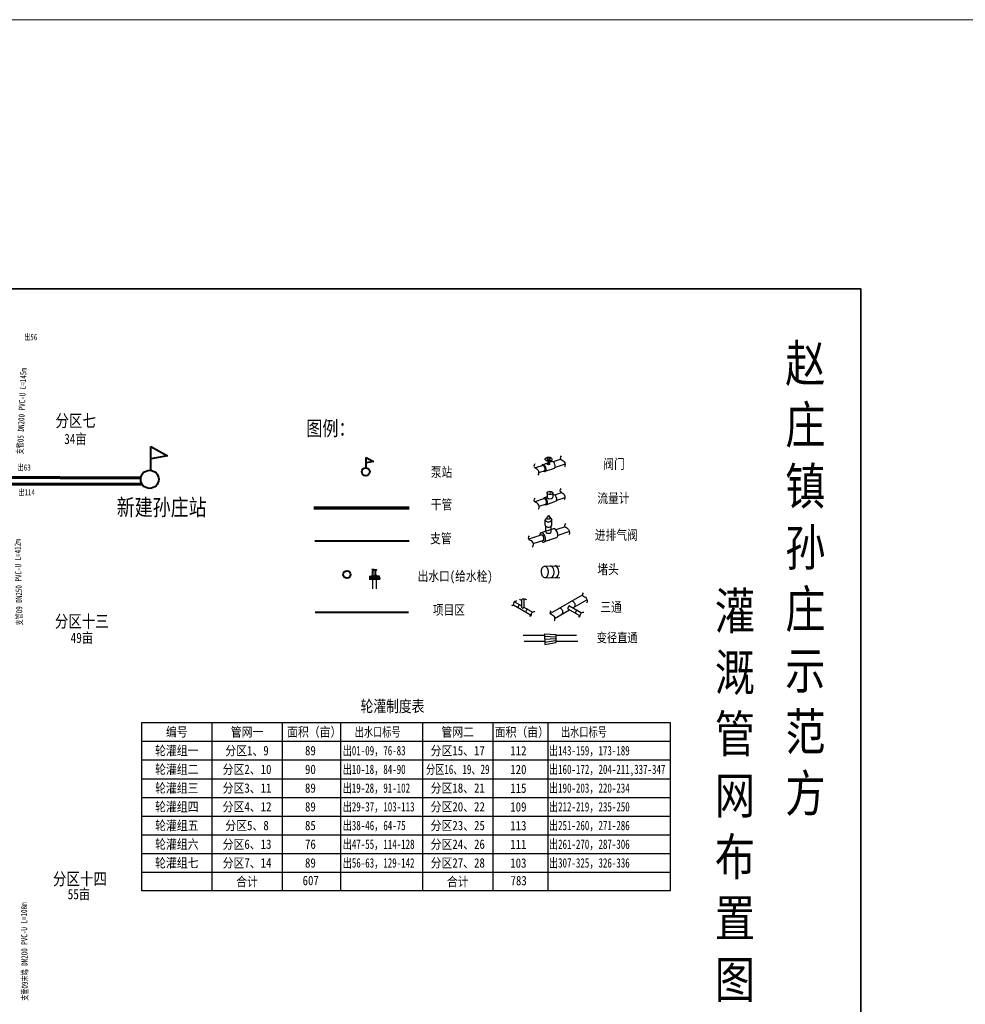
# Model space of a CAD drawing. Extents: x 464172 to 473094, y 3847158 to 3855433.
# Tile 34 of 99: x 468301 to 469109, y 3850451 to 3851293. Entities that reach past the tile are written whole.
import ezdxf
from ezdxf.enums import TextEntityAlignment as Align

# ---------------------------------------------------------------- set-up
doc = ezdxf.new("R2010")
doc.units = 0
doc.layers.get('0').update_dxf_attribs({"linetype": 'CONTINUOUS'})
doc.layers.add('干管', color=1, linetype='CONTINUOUS', lineweight=30)
doc.layers.add('排水沟', color=5, linetype='CONTINUOUS')
doc.layers.add('断面', color=7, linetype='CONTINUOUS')
doc.styles.add('IVYGrid', font='FangSong_GB2312.ttf', dxfattribs={"width": 0.85})
doc.styles.get("Standard").update_dxf_attribs({"font": 'rs.shx', "bigfont": 'hztxt.shx'})
doc.linetypes.add('712B', pattern='A,4,-1,4,-1,4,-1,[167,AAA.SHX,S=0.5,R=0,X=0,Y=0],8,[168,AAA.SHX,S=0.5,R=0,X=0,Y=0],-1', length=24)

# ---------------------------------------------------------------- blocks, each defined once
blk = doc.blocks.new('44')
at = {"color": 7, "linetype": 'Continuous', "lineweight": 40}
for p, q in [((434.78, 115.58, 0.95), (434.78, 138.72, 0.95)), ((434.78, 138.72, 0.95), (451.08, 129.65, 0.95)), ((451.08, 129.65, 0.95), (434.78, 126.93, 0.95))]:
    blk.add_line(p, q, dxfattribs=at)
blk.add_circle((433.79, 106.89, 0.95), 8.75, dxfattribs=at)
at = {"layer": '干管', "color": 7, "linetype": 'Continuous', "lineweight": 70}
blk.add_line((424.51, 108.5), (424.51, 108.5), dxfattribs=at)
at = {"layer": '干管', "color": 7, "linetype": 'Continuous', "lineweight": 70, "flags": 128}
for points in [[(-222.02, 114.53), (126.54, 112.8), (268.71, 109.06), (424.51, 108.5)], [(-241.7, 87.43), (216.86, 87.54), (217.25, 102.46), (426.4, 102.2)]]:
    blk.add_lwpolyline(points, dxfattribs=at)
at = {"color": 7, "lineweight": 40, "char_height": 6, "width": 34.7286, "attachment_point": 1}
for s, insert in [('{\\fSimHei|b0|i0|c134|p2;\\W0.7;出56}', (312.02, 248.03)), ('{\\fSimHei|b0|i0|c134|p2;\\W0.7;出63}', (305.65, 121.44)), ('{\\fSimHei|b0|i0|c134|p2;\\W0.7;出114}', (306.27, 97.21))]:
    blk.add_mtext(s, dxfattribs=dict(at, insert=insert))
at = {"color": 7, "lineweight": 40, "char_height": 6, "width": 99.0985, "attachment_point": 1}
for s, insert, rotation in [('{\\fFangSong_GB2312|b0|i0|c134|p49;\\W0.7;支管05 DN200 PVC-U L=145m}', (304.75, 131.4), 87.55307), ('{\\fFangSong_GB2312|b0|i0|c134|p49;\\W0.7;支管09 DN250 PVC-U L=412m}', (304.42, -35.11), 91.31356), ('{\\fFangSong_GB2312|b0|i0|c134|p49;\\W0.7;支管09末端 DN200 PVC-U L=108m}', (309.58, -399.62), 90.53039)]:
    blk.add_mtext(s, dxfattribs=dict(at, insert=insert, rotation=rotation))
at = {"color": 7, "linetype": 'Continuous', "lineweight": 50, "attachment_point": 1}
for s, insert, char_height in [('{\\fSimSun|b0|i0|c134|p2;\\W0.8;分区七}', (342.31, 169.78, 0.32), 12), ('{\\fSimSun|b0|i0|c134|p2;\\W0.8;34亩}', (350.82, 151.12), 10), ('{\\fSimSun|b0|i0|c134|p2;\\W0.8;新建孙庄站}', (401.76, 87.75), 16), ('{\\fSimSun|b0|i0|c134|p2;\\W0.8;分区十三}', (341.69, -25.04, 0.32), 12), ('{\\fSimSun|b0|i0|c134|p2;\\W0.8;49亩}', (357.05, -42.07), 10), ('{\\fSimSun|b0|i0|c134|p2;\\W0.8;分区十四}', (339.85, -275.24, 0.32), 12), ('{\\fSimSun|b0|i0|c134|p2;\\W0.8;55亩}', (354.19, -291.03), 10)]:
    blk.add_mtext(s, dxfattribs=dict(at, insert=insert, char_height=char_height))

msp = doc.modelspace()

# ---------------------------------------------------------------- hatches: boundary and pattern name
msp.add_hatch(color=256).paths.add_polyline_path([(468754.69, 3850888.53), (468755.42, 3850888.79), (468755.02, 3850888.34)])

# ---------------------------------------------------------------- linework, layer by layer
at = {"color": 7, "linetype": 'Continuous', "lineweight": 40}
for p, q in [((468597.04, 3850909.44), (468597.04, 3850918.36)), ((468597.04, 3850918.36), (468603.33, 3850914.86)), ((468603.33, 3850914.86), (468597.04, 3850913.81))]:
    msp.add_line(p, q, dxfattribs=at)
for p, q in [((468750.68, 3850918.11), (468755.07, 3850915.58)), ((468750.68, 3850915.58), (468755.07, 3850918.11)), ((468750.68, 3850915.58), (468755.07, 3850918.11)), ((468750.68, 3850918.11), (468755.07, 3850915.58)), ((468752.87, 3850912.63), (468752.87, 3850916.85)), ((468752.88, 3850912.64), (468752.88, 3850916.85)), ((468751.52, 3850887.97), (468751.52, 3850884.43)), ((468754, 3850887.97), (468754.83, 3850888.45)), ((468754.69, 3850888.53), (468755.42, 3850888.79)), ((468755.02, 3850888.34), (468754.69, 3850888.53)), ((468755.42, 3850888.79), (468755.02, 3850888.34)), ((468756.49, 3850887.97), (468756.49, 3850884.43)), ((468752.77, 3850868.61), (468749.98, 3850864.88)), ((468749.98, 3850860.36), (468749.98, 3850864.88)), ((468752.77, 3850868.61), (468755.57, 3850864.88)), ((468755.57, 3850860.36), (468755.57, 3850864.88)), ((468750.46, 3850854.81), (468750.46, 3850859.45)), ((468755.09, 3850854.81), (468755.09, 3850859.45)), ((468603.91, 3850822.66), (468601.82, 3850822.57)), ((468603.91, 3850822.21), (468601.84, 3850822.3)), ((468602.39, 3850817.99), (468602.39, 3850821.01)), ((468603.39, 3850822.01), (468603.91, 3850822.01)), ((468603.91, 3850814.34), (468603.91, 3850822.66)), ((468603.91, 3850822.66), (468605.99, 3850822.57)), ((468603.91, 3850822.21), (468605.98, 3850822.3)), ((468604.42, 3850822.01), (468603.91, 3850822.01)), ((468605.42, 3850817.99), (468605.42, 3850821.01)), ((468749.45, 3850825.35), (468762.39, 3850825.75)), ((468599.7, 3850816.91), (468602.1, 3850816.91)), ((468599.7, 3850816.71), (468602.1, 3850816.71)), ((468599.7, 3850816.31), (468602.1, 3850816.31)), ((468599.7, 3850816.11), (468602.1, 3850816.11)), ((468599.7, 3850815.91), (468608.56, 3850815.91)), ((468599.7, 3850815.14), (468608.56, 3850815.14)), ((468599.7, 3850815.14), (468608.56, 3850815.14)), ((468599.7, 3850814.38), (468608.56, 3850814.38)), ((468600.51, 3850815.14), (468600.51, 3850815.91)), ((468600.51, 3850815.14), (468600.51, 3850814.38)), ((468602.19, 3850817.23), (468602.02, 3850816.91)), ((468602.17, 3850815.91), (468602.07, 3850816.11)), ((468602.1, 3850817.56), (468602.39, 3850817.99)), ((468602.1, 3850817.23), (468602.1, 3850817.56)), ((468602.1, 3850817.23), (468603.91, 3850817.23)), ((468602.1, 3850816.11), (468602.1, 3850816.91)), ((468602.1, 3850816.51), (468603.91, 3850816.51)), ((468602.38, 3850814.36), (468602.38, 3850806.02)), ((468602.38, 3850814.34), (468605.44, 3850814.34)), ((468605.72, 3850817.23), (468603.91, 3850817.23)), ((468605.72, 3850816.51), (468603.91, 3850816.51)), ((468605.72, 3850817.56), (468605.42, 3850817.99)), ((468605.44, 3850814.34), (468605.44, 3850806.02)), ((468605.63, 3850817.23), (468605.79, 3850816.91)), ((468605.64, 3850815.91), (468605.74, 3850816.11)), ((468605.72, 3850817.23), (468605.72, 3850817.56)), ((468605.72, 3850816.11), (468605.72, 3850816.91)), ((468608.11, 3850816.91), (468605.72, 3850816.91)), ((468608.11, 3850816.71), (468605.72, 3850816.71)), ((468608.11, 3850816.31), (468605.72, 3850816.31)), ((468608.11, 3850816.11), (468605.72, 3850816.11)), ((468607.75, 3850815.14), (468607.75, 3850815.91)), ((468607.75, 3850815.14), (468607.75, 3850814.38)), ((468608.56, 3850815.14), (468608.56, 3850815.91)), ((468608.56, 3850815.14), (468608.56, 3850814.38)), ((468749.63, 3850815.38), (468762.57, 3850815.78)), ((468723.82, 3850795.02), (468729.86, 3850791.54)), ((468729.86, 3850796.85), (468729.86, 3850790.14)), ((468731.84, 3850797.55), (468731.84, 3850790.13)), ((468754.22, 3850784.94), (468781.72, 3850800.82)), ((468773.62, 3850789.75), (468785.64, 3850796.69)), ((468722.76, 3850792.28), (468738.09, 3850783.43)), ((468731.84, 3850790.39), (468739.21, 3850786.14)), ((468758.01, 3850780.74), (468770.72, 3850788.07)), ((468769.39, 3850788.84), (468779.88, 3850782.78)), ((468770.8, 3850791.38), (468781.04, 3850785.46))]:
    msp.add_line(p, q)
at = {"color": 1, "linetype": 'Continuous', "lineweight": -3}
for p, q in [((468405.26, 3850691.7), (468856.77, 3850691.7)), ((468405.26, 3850547.7), (468405.26, 3850691.7)), ((468465.26, 3850691.7), (468465.26, 3850547.7)), ((468525.26, 3850691.7), (468525.26, 3850547.7)), ((468575.12, 3850691.7), (468575.12, 3850547.7)), ((468645.26, 3850691.7), (468645.26, 3850547.7)), ((468705.26, 3850691.7), (468705.26, 3850547.7)), ((468752.09, 3850691.7), (468752.09, 3850547.7)), ((468856.77, 3850691.7), (468856.77, 3850547.7)), ((468405.26, 3850675.7), (468856.77, 3850675.7)), ((468405.26, 3850659.7), (468856.77, 3850659.7)), ((468405.26, 3850643.7), (468856.77, 3850643.7)), ((468405.26, 3850627.7), (468856.77, 3850627.7)), ((468405.26, 3850611.7), (468856.77, 3850611.7)), ((468405.26, 3850595.7), (468856.77, 3850595.7)), ((468405.26, 3850579.7), (468856.77, 3850579.7)), ((468405.26, 3850563.7), (468856.77, 3850563.7)), ((468856.77, 3850547.7), (468405.26, 3850547.7))]:
    msp.add_line(p, q, dxfattribs=at)
at = {"color": 7, "lineweight": 35}
msp.add_lwpolyline([(467432.04, 3851062.33), (469019.64, 3851062.33), (469019.64, 3849939.67), (467432.04, 3849939.67)], close=True, dxfattribs=at)
for points in [[(468755.85, 3850914.79), (468747.82, 3850912.09)], [(468755.85, 3850914.79), (468747.82, 3850912.08)], [(468763.48, 3850916.77), (468756.85, 3850914.54)], [(468766.89, 3850912.66), (468758.43, 3850909.8)], [(468747.91, 3850911.53), (468741.6, 3850909.41)], [(468749.59, 3850906.83), (468744.36, 3850905.07)], [(468757.64, 3850908.96), (468749.76, 3850906.31)], [(468757.64, 3850908.96), (468749.76, 3850906.31)], [(468764.3, 3850888.25), (468758.11, 3850886.17)], [(468749.25, 3850883.19), (468741.25, 3850880.5)], [(468751.52, 3850884.52), (468749.1, 3850883.7)], [(468751.52, 3850884.52), (468749.1, 3850883.7)], [(468759.34, 3850880.84), (468751.04, 3850877.92)], [(468754.01, 3850878.92), (468751.04, 3850877.92)], [(468757.13, 3850886.41), (468756.49, 3850886.19)], [(468757.13, 3850886.41), (468756.49, 3850886.19)], [(468758.58, 3850886.33), (468758.11, 3850886.17)], [(468766.76, 3850883.82), (468759.72, 3850881.45)], [(468760.21, 3850881.61), (468759.72, 3850881.45)], [(468750.88, 3850878.47), (468744.5, 3850876.32)], [(468757.11, 3850857.33), (468746.41, 3850853.73)], [(468767.05, 3850858.99), (468759.19, 3850856.34)], [(468770.61, 3850854.92), (468760.75, 3850851.6)], [(468746.96, 3850852.22), (468735.96, 3850848.52)], [(468748.41, 3850847.45), (468739.51, 3850844.45)], [(468758.61, 3850849.27), (468749, 3850846.04)], [(468753.55, 3850847.57), (468749, 3850846.04)], [(468759.49, 3850849.57), (468758.61, 3850849.27)], [(468759.49, 3850849.57), (468758.61, 3850849.27)], [(468749.33, 3850766.14), (468731.21, 3850766.14)], [(468749.48, 3850760.84), (468732.11, 3850760.84)], [(468749.29, 3850767.64), (468749.54, 3850758.53)], [(468749.29, 3850767.64), (468758.92, 3850766.89)], [(468749.35, 3850765.59), (468758.98, 3850764.91)], [(468749.42, 3850763.08), (468759.02, 3850763.48)], [(468749.49, 3850760.36), (468759.06, 3850761.96)], [(468758.92, 3850766.89), (468759.11, 3850760.07)], [(468776.83, 3850766.14), (468758.94, 3850766.14)], [(468777.72, 3850760.84), (468759.09, 3850760.84)], [(468749.54, 3850758.53), (468759.11, 3850760.07)]]:
    msp.add_lwpolyline(points)
at = {"color": 7, "linetype": 'Continuous', "lineweight": 70, "flags": 128}
msp.add_lwpolyline([(468552.3, 3850875.28), (468633.78, 3850875.28)], dxfattribs=at)
at = {"color": 7, "lineweight": 40, "flags": 128}
msp.add_lwpolyline([(468553.16, 3850846.94), (468633.76, 3850846.94)], dxfattribs=at)
at = {"color": 7, "linetype": '712B', "lineweight": 40, "ltscale": 3, "flags": 128}
msp.add_lwpolyline([(468553.45, 3850786.15), (468633.33, 3850786.15)], dxfattribs=at)
at = {"color": 7, "linetype": 'Continuous', "lineweight": 40}
msp.add_circle((468596.66, 3850906.08), 3.38, dxfattribs=at)
at = {"color": 7, "lineweight": 40}
msp.add_circle((468580.59, 3850818.16), 3.15, dxfattribs=at)
for centre in [(468601.69, 3850816.51), (468606.12, 3850816.51)]:
    msp.add_circle(centre, 0.174)
for centre, radius, start, end in [((468601.88, 3850822.44), 0.143, 112.26737, 253.97459), ((468603.39, 3850821.01), 1.01, 90, 180), ((468604.42, 3850821.01), 1.01, 0, 90), ((468605.94, 3850822.44), 0.143, 286.02541, 67.73263), ((468608.11, 3850816.51), 0.402, 270, 90), ((468608.11, 3850816.51), 0.201, 270, 90)]:
    msp.add_arc(centre, radius, start, end)
for centre, major_axis, ratio, start_param, end_param in [((468748.79, 3850909.2), (-0.97, 2.9), 0.57735, 2.52969, 6.902224), ((468748.79, 3850909.2), (-0.97, 2.9), 0.57735, 2.52969, 6.902224), ((468756.67, 3850911.86), (-0.97, 2.9), 0.57735, 3.141593, 6.283185), ((468756.67, 3850911.85), (-0.97, 2.9), 0.57735, 3.141593, 6.283185), ((468744.4, 3850907.72), (5.36, 1.81), 0.766393, 5.670193, 6.901454), ((468744.4, 3850907.72), (5.36, 1.81), 0.766393, 5.670193, 6.896177), ((468750.07, 3850880.82), (-0.97, 2.9), 0.57735, 2.52969, 6.902224), ((468750.07, 3850880.82), (-0.97, 2.9), 0.57735, 2.52969, 6.902224), ((468745.68, 3850879.33), (5.36, 1.81), 0.766393, 5.670193, 6.901454), ((468754, 3850884.43), (-2.48, 0), 0.57735, 0, 3.141593), ((468757.95, 3850883.47), (-0.97, 2.9), 0.57735, 3.416798, 6.283185), ((468752.77, 3850864.88), (-2.8, 0), 0.57735, 0, 3.141593), ((468752.78, 3850866.59), (-1.4, 0), 0.57735, 5.79581, 9.936561), ((468747.71, 3850849.89), (-1.3, 3.85), 0.57735, 2.244477, 7.206694), ((468747.71, 3850849.89), (-1.3, 3.85), 0.57735, 2.52969, 6.902224), ((468752.77, 3850860.36), (-2.8, 0), 0.57735, 0, 3.141593), ((468752.77, 3850854.81), (-2.31, 0), 0.57735, 6.246194, 9.424778), ((468752.77, 3850854.81), (-2.31, 0), 0.57735, 0, 3.178584), ((468758.2, 3850853.42), (-1.3, 3.85), 0.57735, 3.141593, 6.283185), ((468747.18, 3850849.71), (-0.84, 2.51), 0.59438, 3.429768, 5.898016), ((468754.76, 3850820.54), (-0.18, 4.98), 0.572867, 3.117355, 6.307423), ((468758.69, 3850820.68), (-0.18, 4.98), 0.572867, 3.117355, 6.307423), ((468773.71, 3850792.89), (1.4, -2.42), 0.583876, 6.175708, 9.575381), ((468727.81, 3850791.04), (-0.73, -1.26), 0.57735, 3.102165, 6.384278), ((468730.85, 3850790.15), (-0.998, 0), 0.563581, 6.174869, 9.513451), ((468734.55, 3850787.19), (-0.73, -1.26), 0.57735, 3.102165, 6.384278), ((468763.19, 3850786.93), (1.4, -2.42), 0.583876, 6.175708, 9.575381), ((468770.28, 3850789.99), (-0.74, -1.28), 0.57735, 2.957122, 6.507886), ((468776.77, 3850786.23), (-0.74, -1.28), 0.57735, 2.957122, 6.507886)]:
    msp.add_ellipse(centre, major_axis=major_axis, ratio=ratio, start_param=start_param, end_param=end_param)
for centre, major_axis, ratio in [((468752.87, 3850916.85), (-3.1, 0), 0.57735), ((468752.88, 3850916.85), (-3.1, 0), 0.57735), ((468752.88, 3850912.64), (-1.16, 0), 0.57735), ((468752.87, 3850912.63), (-1.16, 0), 0.57735), ((468754, 3850887.97), (-2.48, 0), 0.57735), ((468754, 3850887.97), (-2.48, 0), 0.57735), ((468749.63, 3850820.36), (-0.18, 4.98), 0.572867)]:
    msp.add_ellipse(centre, major_axis=major_axis, ratio=ratio)
for points, start_tangent, end_tangent in [([(468741.02, 3850912.83), (468740.18, 3850910.83), (468742.86, 3850908.6), (468744.29, 3850904.27), (468743.78, 3850903.06)], (-0.558751, -0.829336), (-0.735165, -0.677888)), ([(468763.58, 3850919.77), (468762.74, 3850917.77), (468765.42, 3850915.54), (468766.85, 3850911.21), (468766.34, 3850910)], (-0.558751, -0.829336), (-0.735165, -0.677888)), ([(468763.43, 3850891.85), (468762.6, 3850889.85), (468765.27, 3850887.62), (468766.71, 3850883.29), (468766.2, 3850882.07)], (-0.558751, -0.829336), (-0.735165, -0.677888)), ([(468741.17, 3850883.62), (468740.33, 3850881.62), (468743.01, 3850879.39), (468744.44, 3850875.06), (468743.93, 3850873.84)], (-0.558751, -0.829336), (-0.735165, -0.677888)), ([(468767.32, 3850861.86), (468766.48, 3850859.86), (468769.16, 3850857.63), (468770.59, 3850853.3), (468770.08, 3850852.09)], (-0.558751, -0.829336), (-0.735165, -0.677888)), ([(468736.22, 3850851.4), (468735.38, 3850849.4), (468738.05, 3850847.17), (468739.49, 3850842.84), (468738.98, 3850841.63)], (-0.558751, -0.829336), (-0.735165, -0.677888)), ([(468721.19, 3850791.92), (468722.47, 3850791.92), (468723.08, 3850793.88), (468725.11, 3850795.65), (468725.88, 3850795.65)], (0.980871, -0.19466), (0.909406, -0.415909)), ([(468727.88, 3850797.39), (468728.74, 3850796.45), (468730.6, 3850797.33), (468733.28, 3850797.02), (468733.8, 3850796.45)], (0.517157, -0.85589), (0.305529, -0.952183)), ([(468782.44, 3850802.51), (468781.76, 3850800.66), (468784.28, 3850798.74), (468785.76, 3850794.87), (468785.35, 3850793.75)], (-0.520829, -0.853661), (-0.703886, -0.710313)), ([(468736.48, 3850782.95), (468737.76, 3850782.95), (468738.36, 3850784.92), (468740.39, 3850786.69), (468741.17, 3850786.69)], (0.980871, -0.19466), (0.909406, -0.415909)), ([(468754.69, 3850787.25), (468754.01, 3850785.4), (468756.53, 3850783.48), (468758.01, 3850779.61), (468757.6, 3850778.49)], (-0.520829, -0.853661), (-0.703886, -0.710313)), ([(468778.24, 3850782.23), (468779.52, 3850782.23), (468780.13, 3850784.2), (468782.16, 3850785.97), (468782.94, 3850785.97)], (0.980871, -0.19466), (0.909406, -0.415909))]:
    msp.add_spline(points, degree=3, dxfattribs=dict(start_tangent=start_tangent, end_tangent=end_tangent))
at = {"layer": '断面', "color": 3, "lineweight": 15}
msp.add_line((464172.08, 3851292.53), (473094.26, 3851292.53), dxfattribs=at)

# ---------------------------------------------------------------- block references
at = {"layer": '排水沟', "linetype": 'Continuous', "lineweight": 50, "xscale": 0.8800000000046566, "yscale": 0.8800000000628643, "zscale": 0.8800000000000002}
msp.add_blockref('44', (468030.35, 3850805.54), dxfattribs=at)

# ---------------------------------------------------------------- texts
at = {"color": 7, "linetype": 'Continuous', "lineweight": -3, "style": 'IVYGrid'}
for s, width, p in [('编号', 0.85, (468435.26, 3850683.7)), ('管网一', 0.85, (468495.26, 3850683.7)), ('面积（亩）', 0.85, (468552.65, 3850683.7)), ('出水口标号', 0.7, (468606.85, 3850683.7)), ('管网二', 0.85, (468675.26, 3850683.7)), ('面积（亩）', 0.85, (468730.04, 3850683.53)), ('出水口标号', 0.7, (468783.05, 3850683.7)), ('轮灌组一', 0.85, (468435.26, 3850667.7)), ('分区1、9', 0.85, (468495.26, 3850667.7)), ('89', 0.85, (468549.39, 3850667.7)), ('分区15、17', 0.85, (468675.26, 3850667.7)), ('112', 0.85, (468727.04, 3850667.6)), ('轮灌组二', 0.85, (468435.26, 3850651.7)), ('分区2、10', 0.85, (468495.26, 3850651.7)), ('90', 0.85, (468549.39, 3850651.7)), ('分区16、19、29', 0.7, (468675.26, 3850651.7)), ('120', 0.85, (468727.04, 3850651.6)), ('轮灌组三', 0.85, (468435.26, 3850635.7)), ('分区3、11', 0.85, (468495.26, 3850635.7)), ('89', 0.85, (468549.39, 3850635.7)), ('分区18、21', 0.85, (468675.26, 3850635.7)), ('115', 0.85, (468727.04, 3850635.6)), ('轮灌组四', 0.85, (468435.26, 3850619.7)), ('分区4、12', 0.85, (468495.26, 3850619.7)), ('89', 0.85, (468549.39, 3850619.7)), ('分区20、22', 0.85, (468675.26, 3850619.7)), ('109', 0.85, (468727.04, 3850619.6)), ('轮灌组五', 0.85, (468435.26, 3850603.7)), ('分区5、8', 0.85, (468495.26, 3850603.7)), ('85', 0.85, (468549.39, 3850603.7)), ('分区23、25', 0.85, (468675.26, 3850603.7)), ('113', 0.85, (468727.04, 3850603.6)), ('轮灌组六', 0.85, (468435.26, 3850587.7)), ('分区6、13', 0.85, (468495.26, 3850587.7)), ('分区24、26', 0.85, (468675.26, 3850587.7)), ('76', 0.85, (468549.39, 3850587.7)), ('111', 0.85, (468727.04, 3850587.6)), ('轮灌组七', 0.85, (468435.26, 3850571.7)), ('分区7、14', 0.85, (468495.26, 3850571.7)), ('89', 0.85, (468549.39, 3850571.7)), ('分区27、28', 0.85, (468675.26, 3850571.7)), ('103', 0.85, (468727.04, 3850571.6)), ('合计', 0.85, (468495.26, 3850555.7)), ('合计', 0.85, (468675.26, 3850555.7))]:
    msp.add_text(s, height=8, dxfattribs=dict(at, width=width)).set_placement(p, align=Align.MIDDLE_CENTER)
at = {"color": 7, "linetype": 'Continuous', "lineweight": -3, "style": 'IVYGrid', "width": 0.7}
for s, p in [('出01-09，76-83', (468576.95, 3850667.7)), ('出143-159，173-189', (468753.15, 3850667.7)), ('出10-18，84-90', (468576.95, 3850651.7)), ('出160-172，204-211,337-347', (468753.15, 3850651.7)), ('出19-28，91-102', (468576.95, 3850635.7)), ('出190-203，220-234', (468753.15, 3850635.7)), ('出29-37，103-113', (468576.95, 3850619.7)), ('出212-219，235-250', (468753.15, 3850619.7)), ('出38-46，64-75', (468576.95, 3850603.7)), ('出251-260，271-286', (468753.15, 3850603.7)), ('出47-55，114-128', (468576.95, 3850587.7)), ('出261-270，287-306', (468753.15, 3850587.7)), ('出56-63，129-142', (468576.95, 3850571.7)), ('出307-325，326-336', (468753.15, 3850571.7))]:
    msp.add_text(s, height=8, dxfattribs=at).set_placement(p, align=Align.MIDDLE_LEFT)
at = {"color": 7, "linetype": 'Continuous', "lineweight": -3, "style": 'IVYGrid', "width": 0.85}
for s, p in [('607', (468549.66, 3850550.29)), ('783', (468727.31, 3850550.19))]:
    msp.add_text(s, height=8, dxfattribs=at).set_placement(p, align=Align.BOTTOM_CENTER)
at = {"color": 7, "linetype": 'Continuous', "lineweight": 50, "attachment_point": 1}
for s, insert, char_height in [('{\\fSimSun|b0|i0|c134|p2;\\W0.8;赵\\P庄\\P镇\\P孙\\P庄\\P示\\P范\\P方}', (468955.04, 3851014.54), 31.5), ('{\\fSimSun|b0|i0|c134|p2;\\W0.8;图例：}', (468545.88, 3850949.45), 12.6), ('{\\fSimSun|b0|i0|c134|p2;\\W0.8;阀门}', (468799.62, 3850916.93), 8.4), ('{\\fSimSun|b0|i0|c134|p2;\\W0.8;泵站}', (468652.27, 3850909.98), 8.4), ('{\\fSimSun|b0|i0|c134|p2;\\W0.8; 流量计}', (468789.94, 3850887.74), 8.4), ('{\\fSimSun|b0|i0|c134|p2;\\W0.8;干管}', (468652.33, 3850882.27), 8.4), ('{\\fSimSun|b0|i0|c134|p2;\\W0.8;进排气阀}', (468792.39, 3850856.26), 8.4), ('{\\fSimSun|b0|i0|c134|p2;\\W0.8;支管}', (468651.7, 3850853.23), 8.4), ('{\\fSimSun|b0|i0|c134|p2;\\W0.8;出水口(给水栓)}', (468640.99, 3850821.07), 8.4), ('{\\fSimSun|b0|i0|c134|p2;\\W0.8;堵头}', (468794.51, 3850826.96), 8.4), ('{\\fSimSun|b0|i0|c134|p2;\\W0.8;\\P灌\\P溉\\P管\\P网\\P布\\P置\\P图}', (468894.88, 3850855.29), 31.5), ('{\\fSimSun|b0|i0|c134|p2;\\W0.8;三通}', (468797.07, 3850794.63), 8.4), ('{\\fSimSun|b0|i0|c134|p2;\\W0.8;项目区}', (468653.97, 3850792.2), 8.4), ('{\\fSimSun|b0|i0|c134|p2;\\W0.8;变径直通}', (468793.99, 3850768.27), 8), ('{\\fSimSun|b0|i0|c134|p2;\\W0.8;轮灌制度表}', (468592.24, 3850710.65, 467584.77), 10)]:
    msp.add_mtext(s, dxfattribs=dict(at, insert=insert, char_height=char_height))

doc.saveas('drawing.dxf')
